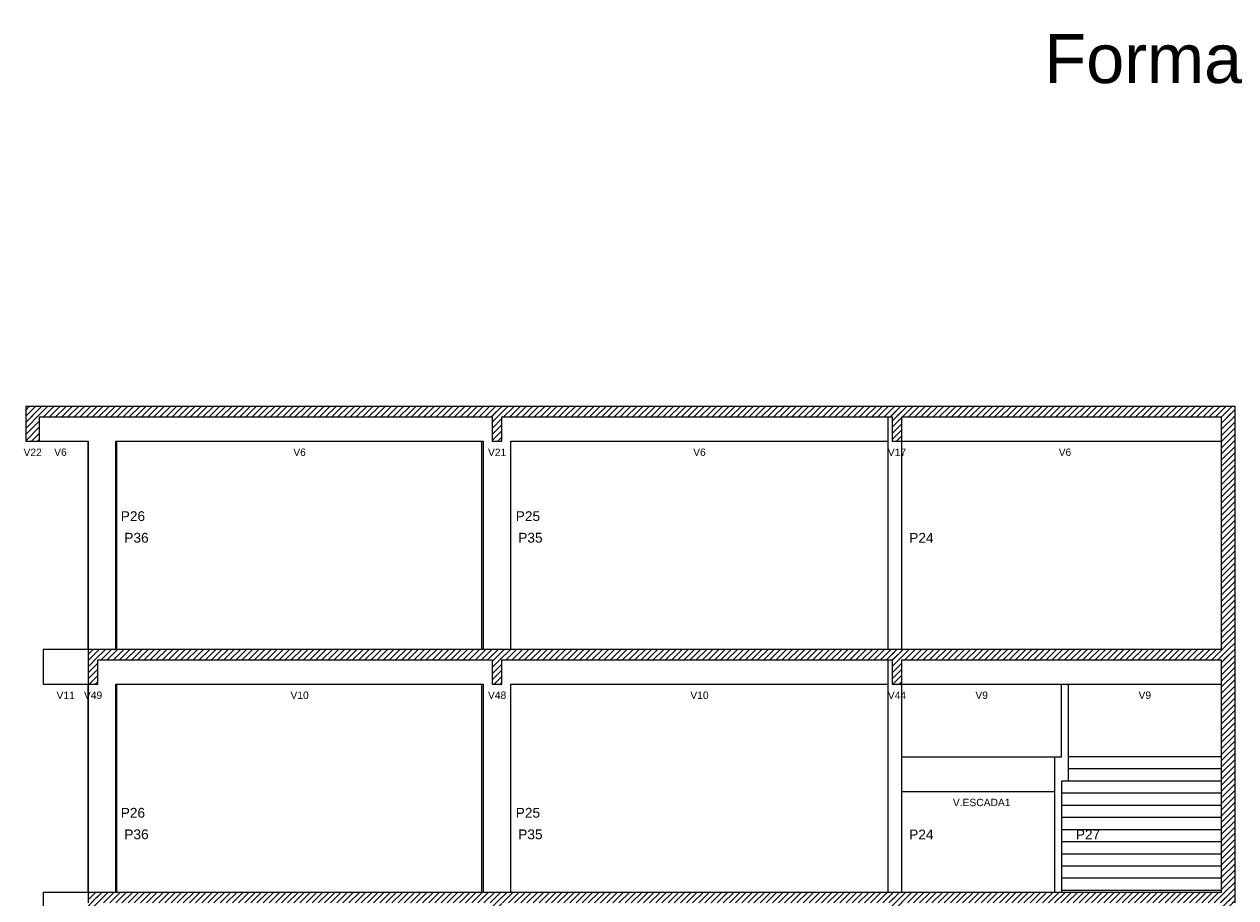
# Model space of a CAD drawing. Header units: millimetres. Extents: x 10 to 1250, y -62 to 528.
# Tile 155 of 256: x 75 to 92, y 211 to 223. Entities that reach past the tile are written whole.
import ezdxf

# ---------------------------------------------------------------- set-up
doc = ezdxf.new("R2010")
doc.units = ezdxf.units.MM
doc.header["$LTSCALE"] = 0.05
for name, color, linetype, lineweight in [('FO-Cotas', 5, 'Continuous', 5), ('FO-Níveis', 9, 'Continuous', 5), ('FO-Pilares pré-moldados', 3, 'Continuous', 20), ('FO-Seção das fundações', 9, 'Continuous', 5), ('FO-Títulos', 7, 'Continuous', 5)]:
    doc.layers.add(name, color=color, linetype=linetype, lineweight=lineweight)
doc.styles.add('Arial', font='arial.ttf')
pattern_1 = [(45, (-251.032, -44.80222), (-0.08838835, 0.08838835), [])]

# ---------------------------------------------------------------- blocks, each defined once
blk = doc.blocks.new('CCCCC')
at = {"layer": 'FO-Níveis', "linetype": 'Continuous'}
h = blk.add_hatch(dxfattribs=at)
h.set_pattern_fill('ANSI31', color=256, style=0)
h.set_pattern_definition(pattern_1)
h.paths.add_polyline_path([(-91.607, 37.6647), (-77.887, 37.6647), (-77.887, 37.9647), (-91.607, 37.9647), (-91.607, 37.6647)])
h = blk.add_hatch(dxfattribs=at)
h.set_pattern_fill('ANSI31', color=256, style=0)
h.set_pattern_definition(pattern_1)
h.paths.add_polyline_path([(-91.607, 36.9647), (-91.207, 36.9647), (-91.207, 37.9647), (-91.607, 37.9647), (-91.607, 36.9647)])
h = blk.add_hatch(dxfattribs=at)
h.set_pattern_fill('ANSI31', color=256, style=0)
h.set_pattern_definition(pattern_1)
h.paths.add_polyline_path([(-78.167, 37.6647), (-66.367, 37.6647), (-66.367, 37.9647), (-78.167, 37.9647), (-78.167, 37.6647)])
h = blk.add_hatch(dxfattribs=at)
h.set_pattern_fill('ANSI31', color=256, style=0)
h.set_pattern_definition(pattern_1)
h.paths.add_polyline_path([(-78.167, 36.9647), (-77.887, 36.9647), (-77.887, 37.9647), (-78.167, 37.9647), (-78.167, 36.9647)])
h = blk.add_hatch(dxfattribs=at)
h.set_pattern_fill('ANSI31', color=256, style=0)
h.set_pattern_definition(pattern_1)
h.paths.add_polyline_path([(-66.647, 37.6647), (-56.767, 37.6647), (-56.767, 37.9647), (-66.647, 37.9647), (-66.647, 37.6647)])
h = blk.add_hatch(dxfattribs=at)
h.set_pattern_fill('ANSI31', color=256, style=0)
h.set_pattern_definition(pattern_1)
h.paths.add_polyline_path([(-66.647, 36.9647), (-66.367, 36.9647), (-66.367, 37.9647), (-66.647, 37.9647), (-66.647, 36.9647)])
h = blk.add_hatch(dxfattribs=at)
h.set_pattern_fill('ANSI31', color=256, style=0)
h.set_pattern_definition(pattern_1)
h.paths.add_polyline_path([(-57.167, 30.9647), (-56.767, 30.9647), (-56.767, 37.9647), (-57.167, 37.9647), (-57.167, 30.9647)])
h = blk.add_hatch(dxfattribs=at)
h.set_pattern_fill('ANSI31', color=256, style=0)
h.set_pattern_definition(pattern_1)
h.paths.add_polyline_path([(-89.807, 30.6647), (-77.887, 30.6647), (-77.887, 30.9647), (-89.807, 30.9647), (-89.807, 30.6647)])
h = blk.add_hatch(dxfattribs=at)
h.set_pattern_fill('ANSI31', color=256, style=0)
h.set_pattern_definition(pattern_1)
h.paths.add_polyline_path([(-89.807, 29.9647), (-89.527, 29.9647), (-89.527, 30.9647), (-89.807, 30.9647), (-89.807, 29.9647)])
h = blk.add_hatch(dxfattribs=at)
h.set_pattern_fill('ANSI31', color=256, style=0)
h.set_pattern_definition(pattern_1)
h.paths.add_polyline_path([(-78.167, 30.6647), (-66.367, 30.6647), (-66.367, 30.9647), (-78.167, 30.9647), (-78.167, 30.6647)])
h = blk.add_hatch(dxfattribs=at)
h.set_pattern_fill('ANSI31', color=256, style=0)
h.set_pattern_definition(pattern_1)
h.paths.add_polyline_path([(-78.167, 29.9647), (-77.887, 29.9647), (-77.887, 30.9647), (-78.167, 30.9647), (-78.167, 29.9647)])
h = blk.add_hatch(dxfattribs=at)
h.set_pattern_fill('ANSI31', color=256, style=0)
h.set_pattern_definition(pattern_1)
h.paths.add_polyline_path([(-66.647, 30.6647), (-56.767, 30.6647), (-56.767, 30.9647), (-66.647, 30.9647), (-66.647, 30.6647)])
h = blk.add_hatch(dxfattribs=at)
h.set_pattern_fill('ANSI31', color=256, style=0)
h.set_pattern_definition(pattern_1)
h.paths.add_polyline_path([(-66.647, 29.9647), (-66.367, 29.9647), (-66.367, 30.9647), (-66.647, 30.9647), (-66.647, 29.9647)])
h = blk.add_hatch(dxfattribs=at)
h.set_pattern_fill('ANSI31', color=256, style=0)
h.set_pattern_definition(pattern_1)
h.paths.add_polyline_path([(-57.167, 27.8747), (-56.767, 27.8747), (-56.767, 30.9647), (-57.167, 30.9647), (-57.167, 27.8747)])
h = blk.add_hatch(dxfattribs=at)
h.set_pattern_fill('ANSI31', color=256, style=0)
h.set_pattern_definition(pattern_1)
h.paths.add_polyline_path([(-57.167, 23.9647), (-56.767, 23.9647), (-56.767, 27.8747), (-57.167, 27.8747), (-57.167, 23.9647)])
h = blk.add_hatch(dxfattribs=at)
h.set_pattern_fill('ANSI31', color=256, style=0)
h.set_pattern_definition(pattern_1)
h.paths.add_polyline_path([(-89.807, 23.6647), (-77.887, 23.6647), (-77.887, 23.9647), (-89.807, 23.9647), (-89.807, 23.6647)])
h = blk.add_hatch(dxfattribs=at)
h.set_pattern_fill('ANSI31', color=256, style=0)
h.set_pattern_definition(pattern_1)
h.paths.add_polyline_path([(-89.807, 22.9647), (-89.527, 22.9647), (-89.527, 23.9647), (-89.807, 23.9647), (-89.807, 22.9647)])
h = blk.add_hatch(dxfattribs=at)
h.set_pattern_fill('ANSI31', color=256, style=0)
h.set_pattern_definition(pattern_1)
h.paths.add_polyline_path([(-78.167, 23.6647), (-66.367, 23.6647), (-66.367, 23.9647), (-78.167, 23.9647), (-78.167, 23.6647)])
h = blk.add_hatch(dxfattribs=at)
h.set_pattern_fill('ANSI31', color=256, style=0)
h.set_pattern_definition(pattern_1)
h.paths.add_polyline_path([(-78.167, 22.9647), (-77.887, 22.9647), (-77.887, 23.9647), (-78.167, 23.9647), (-78.167, 22.9647)])
h = blk.add_hatch(dxfattribs=at)
h.set_pattern_fill('ANSI31', color=256, style=0)
h.set_pattern_definition(pattern_1)
h.paths.add_polyline_path([(-66.647, 23.6647), (-56.767, 23.6647), (-56.767, 23.9647), (-66.647, 23.9647), (-66.647, 23.6647)])
h = blk.add_hatch(dxfattribs=at)
h.set_pattern_fill('ANSI31', color=256, style=0)
h.set_pattern_definition(pattern_1)
h.paths.add_polyline_path([(-66.647, 22.9647), (-66.367, 22.9647), (-66.367, 23.9647), (-66.647, 23.9647), (-66.647, 22.9647)])
h = blk.add_hatch(dxfattribs=at)
h.set_pattern_fill('ANSI31', color=256, style=0)
h.set_pattern_definition(pattern_1)
h.paths.add_polyline_path([(-57.167, 20.8747), (-56.767, 20.8747), (-56.767, 23.9647), (-57.167, 23.9647), (-57.167, 20.8747)])
at = {"layer": 'FO-Cotas'}
for p, q in [((-66.767, 37.6647), (-66.767, 36.9647)), ((-91.207, 36.9647), (-89.8328, 36.9647)), ((-89.8328, 36.9647), (-89.8221, 36.9647)), ((-89.8221, 36.9647), (-89.8221, 30.9647)), ((-89.8221, 36.9647), (-89.807, 36.9647)), ((-89.807, 36.9647), (-89.807, 30.9647)), ((-89.007, 36.9647), (-88.9783, 36.9647)), ((-89.007, 30.9647), (-89.007, 36.9647)), ((-88.9783, 30.9647), (-88.9783, 36.9647)), ((-88.9783, 36.9647), (-78.474, 36.9647)), ((-78.474, 36.9647), (-78.474, 30.9647)), ((-78.474, 36.9647), (-78.4589, 36.9647)), ((-78.4589, 36.9647), (-78.427, 36.9647)), ((-78.427, 36.9647), (-78.427, 30.9647)), ((-77.627, 36.9647), (-72.2405, 36.9647)), ((-77.627, 30.9647), (-77.627, 36.9647)), ((-72.2405, 36.9647), (-72.223, 36.9647)), ((-72.223, 36.9647), (-72.2055, 36.9647)), ((-72.2055, 36.9647), (-71.327, 36.9647)), ((-71.327, 36.9647), (-71.187, 36.9647)), ((-71.187, 36.9647), (-71.047, 36.9647)), ((-71.047, 36.9647), (-66.767, 36.9647)), ((-66.767, 36.9647), (-66.767, 30.9647)), ((-66.367, 36.9647), (-61.767, 36.9647)), ((-66.367, 30.9647), (-66.367, 36.9647)), ((-61.767, 36.9647), (-57.167, 36.9647)), ((-91.107, 30.9647), (-91.107, 29.9647)), ((-89.8221, 30.9647), (-91.107, 30.9647)), ((-89.807, 30.9647), (-89.8221, 30.9647)), ((-66.767, 30.6647), (-66.767, 29.9647)), ((-91.107, 29.9647), (-89.8221, 29.9647)), ((-89.8221, 29.9647), (-89.8221, 27.8747)), ((-89.8221, 29.9647), (-89.807, 29.9647)), ((-89.807, 29.9647), (-89.807, 27.8747)), ((-89.007, 29.9647), (-88.9783, 29.9647)), ((-89.007, 27.8747), (-89.007, 29.9647)), ((-88.9783, 27.8747), (-88.9783, 29.9647)), ((-88.9783, 29.9647), (-78.474, 29.9647)), ((-78.474, 29.9647), (-78.474, 27.8747)), ((-78.474, 29.9647), (-78.4589, 29.9647)), ((-78.4589, 29.9647), (-78.427, 29.9647)), ((-78.427, 29.9647), (-78.427, 27.8747)), ((-77.627, 29.9647), (-72.2405, 29.9647)), ((-77.627, 27.8747), (-77.627, 29.9647)), ((-72.2405, 29.9647), (-72.223, 29.9647)), ((-72.223, 29.9647), (-72.2055, 29.9647)), ((-72.2055, 29.9647), (-71.327, 29.9647)), ((-71.327, 29.9647), (-71.187, 29.9647)), ((-71.187, 29.9647), (-71.047, 29.9647)), ((-71.047, 29.9647), (-66.767, 29.9647)), ((-66.767, 29.9647), (-66.767, 27.8747)), ((-66.367, 29.9647), (-61.967, 29.9647)), ((-66.367, 27.8747), (-66.367, 29.9647)), ((-61.967, 29.9647), (-61.907, 29.9647)), ((-61.907, 29.9647), (-61.767, 29.9647)), ((-61.767, 27.8747), (-61.767, 29.9647)), ((-61.767, 29.9647), (-61.627, 29.9647)), ((-61.627, 29.9647), (-61.567, 29.9647)), ((-61.567, 27.8747), (-61.567, 29.9647)), ((-61.567, 29.9647), (-57.167, 29.9647)), ((-89.8221, 27.8747), (-89.8221, 23.9647)), ((-89.807, 27.8747), (-89.807, 23.9647)), ((-89.007, 23.9647), (-89.007, 27.8747)), ((-88.9783, 23.9647), (-88.9783, 27.8747)), ((-78.474, 27.8747), (-78.474, 23.9647)), ((-78.427, 27.8747), (-78.427, 23.9647)), ((-77.627, 23.9647), (-77.627, 27.8747)), ((-66.767, 27.8747), (-66.767, 23.9647)), ((-66.367, 27.8747), (-61.967, 27.8747)), ((-66.367, 26.8747), (-66.367, 27.8747)), ((-61.967, 27.8747), (-61.967, 26.8747)), ((-61.967, 27.8747), (-61.907, 27.8747)), ((-61.907, 27.8747), (-61.767, 27.8747)), ((-57.167, 27.8747), (-61.567, 27.8747)), ((-61.567, 27.5247), (-61.567, 27.8747)), ((-57.167, 27.5247), (-61.567, 27.5247)), ((-61.567, 27.1747), (-61.567, 27.5247)), ((-61.767, 27.1747), (-61.767, 26.8747)), ((-61.627, 27.1747), (-61.767, 27.1747)), ((-61.567, 27.1747), (-61.627, 27.1747)), ((-57.167, 27.1747), (-61.567, 27.1747)), ((-66.367, 26.8747), (-61.967, 26.8747)), ((-66.367, 23.9647), (-66.367, 26.8747)), ((-61.967, 26.8747), (-61.967, 23.9647)), ((-61.767, 26.8747), (-61.767, 26.8247)), ((-61.767, 26.8247), (-61.767, 26.4747)), ((-61.567, 26.8247), (-61.767, 26.8247)), ((-57.167, 26.8247), (-61.567, 26.8247)), ((-61.767, 26.4747), (-61.767, 26.1247)), ((-61.567, 26.4747), (-61.767, 26.4747)), ((-57.167, 26.4747), (-61.567, 26.4747)), ((-61.767, 26.1247), (-61.767, 25.7747)), ((-61.567, 26.1247), (-61.767, 26.1247)), ((-57.167, 26.1247), (-61.567, 26.1247)), ((-61.767, 25.7747), (-61.767, 25.4247)), ((-61.567, 25.7747), (-61.767, 25.7747)), ((-57.167, 25.7747), (-61.567, 25.7747)), ((-61.767, 25.4247), (-61.767, 25.0747)), ((-61.567, 25.4247), (-61.767, 25.4247)), ((-57.167, 25.4247), (-61.567, 25.4247)), ((-61.767, 25.0747), (-61.767, 24.7247)), ((-61.567, 25.0747), (-61.767, 25.0747)), ((-57.167, 25.0747), (-61.567, 25.0747)), ((-61.767, 24.7247), (-61.767, 24.3747)), ((-61.567, 24.7247), (-61.767, 24.7247)), ((-57.167, 24.7247), (-61.567, 24.7247)), ((-61.767, 24.3747), (-61.767, 24.0247)), ((-61.567, 24.3747), (-61.767, 24.3747)), ((-57.167, 24.3747), (-61.567, 24.3747)), ((-91.107, 23.9647), (-91.107, 22.9647)), ((-89.8221, 23.9647), (-91.107, 23.9647)), ((-89.807, 23.9647), (-89.8221, 23.9647)), ((-61.767, 24.0247), (-61.767, 23.9647)), ((-61.567, 24.0247), (-61.767, 24.0247)), ((-57.167, 24.0247), (-61.567, 24.0247))]:
    blk.add_line(p, q, dxfattribs=at)
at = {"layer": 'FO-Títulos'}
for p, q in [((-91.607, 37.9647), (-91.607, 37.6647)), ((-91.4266, 37.9647), (-91.607, 37.9647)), ((-91.407, 37.9647), (-91.4266, 37.9647)), ((-91.207, 37.9647), (-91.407, 37.9647)), ((-89.8328, 37.9647), (-91.207, 37.9647)), ((-89.8221, 37.9647), (-89.8328, 37.9647)), ((-89.807, 37.9647), (-89.8221, 37.9647)), ((-89.7936, 37.9647), (-89.807, 37.9647)), ((-89.0383, 37.9647), (-89.7936, 37.9647)), ((-89.007, 37.9647), (-89.0383, 37.9647)), ((-88.9783, 37.9647), (-89.007, 37.9647)), ((-78.474, 37.9647), (-88.9783, 37.9647)), ((-78.4589, 37.9647), (-78.474, 37.9647)), ((-78.427, 37.9647), (-78.4589, 37.9647)), ((-78.4239, 37.9647), (-78.427, 37.9647)), ((-78.167, 37.9647), (-78.4239, 37.9647)), ((-78.027, 37.9647), (-78.167, 37.9647)), ((-77.887, 37.9647), (-78.027, 37.9647)), ((-77.6651, 37.9647), (-77.887, 37.9647)), ((-77.6302, 37.9647), (-77.6651, 37.9647)), ((-77.627, 37.9647), (-77.6302, 37.9647)), ((-72.2405, 37.9647), (-77.627, 37.9647)), ((-72.223, 37.9647), (-72.2405, 37.9647)), ((-72.2055, 37.9647), (-72.223, 37.9647)), ((-71.327, 37.9647), (-72.2055, 37.9647)), ((-71.187, 37.9647), (-71.327, 37.9647)), ((-71.047, 37.9647), (-71.187, 37.9647)), ((-66.767, 37.9647), (-71.047, 37.9647)), ((-66.647, 37.9647), (-66.767, 37.9647)), ((-66.507, 37.9647), (-66.647, 37.9647)), ((-66.367, 37.9647), (-66.507, 37.9647)), ((-61.767, 37.9647), (-66.367, 37.9647)), ((-57.167, 37.9647), (-61.767, 37.9647)), ((-56.967, 37.9647), (-57.167, 37.9647)), ((-56.767, 37.9647), (-56.967, 37.9647)), ((-56.767, 37.6647), (-56.767, 37.9647)), ((-91.607, 37.6647), (-91.607, 36.9647)), ((-91.207, 36.9647), (-91.207, 37.6647)), ((-91.207, 37.6647), (-89.8328, 37.6647)), ((-89.8328, 37.6647), (-89.8221, 37.6647)), ((-89.8221, 37.6647), (-89.807, 37.6647)), ((-89.807, 37.6647), (-89.7936, 37.6647)), ((-89.7936, 37.6647), (-89.0383, 37.6647)), ((-89.0383, 37.6647), (-89.007, 37.6647)), ((-89.007, 37.6647), (-88.9783, 37.6647)), ((-88.9783, 37.6647), (-78.474, 37.6647)), ((-78.474, 37.6647), (-78.4589, 37.6647)), ((-78.4589, 37.6647), (-78.427, 37.6647)), ((-78.427, 37.6647), (-78.4239, 37.6647)), ((-78.4239, 37.6647), (-78.167, 37.6647)), ((-78.167, 37.6647), (-78.167, 36.9647)), ((-77.887, 36.9647), (-77.887, 37.6647)), ((-77.887, 37.6647), (-77.6651, 37.6647)), ((-77.6651, 37.6647), (-77.6302, 37.6647)), ((-77.6302, 37.6647), (-77.627, 37.6647)), ((-77.627, 37.6647), (-72.2405, 37.6647)), ((-72.2405, 37.6647), (-72.223, 37.6647)), ((-72.223, 37.6647), (-72.2055, 37.6647)), ((-72.2055, 37.6647), (-71.327, 37.6647)), ((-71.327, 37.6647), (-71.187, 37.6647)), ((-71.187, 37.6647), (-71.047, 37.6647)), ((-71.047, 37.6647), (-66.767, 37.6647)), ((-66.767, 37.6647), (-66.647, 37.6647)), ((-66.647, 37.6647), (-66.647, 36.9647)), ((-66.367, 36.9647), (-66.367, 37.6647)), ((-66.367, 37.6647), (-61.767, 37.6647)), ((-61.767, 37.6647), (-57.167, 37.6647)), ((-57.167, 37.6647), (-57.167, 36.9647)), ((-56.767, 36.9647), (-56.767, 37.6647)), ((-91.607, 36.9647), (-91.4266, 36.9647)), ((-91.4266, 36.9647), (-91.407, 36.9647)), ((-91.407, 36.9647), (-91.207, 36.9647)), ((-78.167, 36.9647), (-78.027, 36.9647)), ((-78.027, 36.9647), (-77.887, 36.9647)), ((-66.647, 36.9647), (-66.507, 36.9647)), ((-66.507, 36.9647), (-66.367, 36.9647)), ((-57.167, 36.9647), (-57.167, 30.9647)), ((-56.767, 30.9647), (-56.767, 36.9647)), ((-89.807, 30.9647), (-89.807, 30.6647)), ((-89.7954, 30.9647), (-89.807, 30.9647)), ((-89.667, 30.9647), (-89.7954, 30.9647)), ((-89.527, 30.9647), (-89.667, 30.9647)), ((-89.0383, 30.9647), (-89.527, 30.9647)), ((-89.007, 30.9647), (-89.0383, 30.9647)), ((-88.9783, 30.9647), (-89.007, 30.9647)), ((-78.474, 30.9647), (-88.9783, 30.9647)), ((-78.4589, 30.9647), (-78.474, 30.9647)), ((-78.427, 30.9647), (-78.4589, 30.9647)), ((-78.4239, 30.9647), (-78.427, 30.9647)), ((-78.167, 30.9647), (-78.4239, 30.9647)), ((-78.027, 30.9647), (-78.167, 30.9647)), ((-77.887, 30.9647), (-78.027, 30.9647)), ((-77.6651, 30.9647), (-77.887, 30.9647)), ((-77.6302, 30.9647), (-77.6651, 30.9647)), ((-77.627, 30.9647), (-77.6302, 30.9647)), ((-72.2405, 30.9647), (-77.627, 30.9647)), ((-72.223, 30.9647), (-72.2405, 30.9647)), ((-72.2055, 30.9647), (-72.223, 30.9647)), ((-71.327, 30.9647), (-72.2055, 30.9647)), ((-71.187, 30.9647), (-71.327, 30.9647)), ((-71.047, 30.9647), (-71.187, 30.9647)), ((-66.767, 30.9647), (-71.047, 30.9647)), ((-66.647, 30.9647), (-66.767, 30.9647)), ((-66.507, 30.9647), (-66.647, 30.9647)), ((-66.367, 30.9647), (-66.507, 30.9647)), ((-61.967, 30.9647), (-66.367, 30.9647)), ((-61.907, 30.9647), (-61.967, 30.9647)), ((-61.767, 30.9647), (-61.907, 30.9647)), ((-61.627, 30.9647), (-61.767, 30.9647)), ((-61.567, 30.9647), (-61.627, 30.9647)), ((-57.167, 30.9647), (-61.567, 30.9647)), ((-56.767, 30.6647), (-56.767, 30.9647)), ((-89.807, 30.6647), (-89.807, 29.9647)), ((-89.527, 29.9647), (-89.527, 30.6647)), ((-89.527, 30.6647), (-89.0383, 30.6647)), ((-89.0383, 30.6647), (-89.007, 30.6647)), ((-89.007, 30.6647), (-88.9783, 30.6647)), ((-88.9783, 30.6647), (-78.474, 30.6647)), ((-78.474, 30.6647), (-78.4589, 30.6647)), ((-78.4589, 30.6647), (-78.427, 30.6647)), ((-78.427, 30.6647), (-78.4239, 30.6647)), ((-78.4239, 30.6647), (-78.167, 30.6647)), ((-78.167, 30.6647), (-78.167, 29.9647)), ((-77.887, 29.9647), (-77.887, 30.6647)), ((-77.887, 30.6647), (-77.6651, 30.6647)), ((-77.6651, 30.6647), (-77.6302, 30.6647)), ((-77.6302, 30.6647), (-77.627, 30.6647)), ((-77.627, 30.6647), (-72.2405, 30.6647)), ((-72.2405, 30.6647), (-72.223, 30.6647)), ((-72.223, 30.6647), (-72.2055, 30.6647)), ((-72.2055, 30.6647), (-71.327, 30.6647)), ((-71.327, 30.6647), (-71.187, 30.6647)), ((-71.187, 30.6647), (-71.047, 30.6647)), ((-71.047, 30.6647), (-66.767, 30.6647)), ((-66.767, 30.6647), (-66.647, 30.6647)), ((-66.647, 30.6647), (-66.647, 29.9647)), ((-66.367, 29.9647), (-66.367, 30.6647)), ((-66.367, 30.6647), (-61.967, 30.6647)), ((-61.967, 30.6647), (-61.907, 30.6647)), ((-61.907, 30.6647), (-61.767, 30.6647)), ((-61.767, 30.6647), (-61.627, 30.6647)), ((-61.627, 30.6647), (-61.567, 30.6647)), ((-61.567, 30.6647), (-57.167, 30.6647)), ((-57.167, 30.6647), (-57.167, 29.9647)), ((-56.767, 29.9647), (-56.767, 30.6647)), ((-89.807, 29.9647), (-89.7954, 29.9647)), ((-89.7954, 29.9647), (-89.667, 29.9647)), ((-89.667, 29.9647), (-89.527, 29.9647)), ((-78.167, 29.9647), (-78.027, 29.9647)), ((-78.027, 29.9647), (-77.887, 29.9647)), ((-66.647, 29.9647), (-66.507, 29.9647)), ((-66.507, 29.9647), (-66.367, 29.9647)), ((-57.167, 29.9647), (-57.167, 27.8747)), ((-56.767, 27.8747), (-56.767, 29.9647)), ((-57.167, 27.8747), (-57.167, 27.5247)), ((-56.767, 23.9647), (-56.767, 27.8747)), ((-57.167, 27.5247), (-57.167, 27.1747)), ((-57.167, 27.1747), (-57.167, 26.8747)), ((-57.167, 26.8747), (-57.167, 26.8247)), ((-57.167, 26.8247), (-57.167, 26.4747)), ((-57.167, 26.4747), (-57.167, 26.1247)), ((-57.167, 26.1247), (-57.167, 25.7747)), ((-57.167, 25.7747), (-57.167, 25.4247)), ((-57.167, 25.4247), (-57.167, 25.0747)), ((-57.167, 25.0747), (-57.167, 24.7247)), ((-57.167, 24.7247), (-57.167, 24.3747)), ((-57.167, 24.3747), (-57.167, 24.0247)), ((-89.807, 23.9647), (-89.807, 23.6647)), ((-89.7954, 23.9647), (-89.807, 23.9647)), ((-89.667, 23.9647), (-89.7954, 23.9647)), ((-89.527, 23.9647), (-89.667, 23.9647)), ((-89.0383, 23.9647), (-89.527, 23.9647)), ((-89.007, 23.9647), (-89.0383, 23.9647)), ((-88.9783, 23.9647), (-89.007, 23.9647)), ((-88.807, 23.9647), (-88.9783, 23.9647)), ((-78.474, 23.9647), (-88.807, 23.9647)), ((-78.4589, 23.9647), (-78.474, 23.9647)), ((-78.427, 23.9647), (-78.4589, 23.9647)), ((-78.4239, 23.9647), (-78.427, 23.9647)), ((-78.167, 23.9647), (-78.4239, 23.9647)), ((-78.027, 23.9647), (-78.167, 23.9647)), ((-77.887, 23.9647), (-78.027, 23.9647)), ((-77.6651, 23.9647), (-77.887, 23.9647)), ((-77.6302, 23.9647), (-77.6651, 23.9647)), ((-77.627, 23.9647), (-77.6302, 23.9647)), ((-72.2405, 23.9647), (-77.627, 23.9647)), ((-72.223, 23.9647), (-72.2405, 23.9647)), ((-72.2055, 23.9647), (-72.223, 23.9647)), ((-71.327, 23.9647), (-72.2055, 23.9647)), ((-71.187, 23.9647), (-71.327, 23.9647)), ((-71.047, 23.9647), (-71.187, 23.9647)), ((-66.767, 23.9647), (-71.047, 23.9647)), ((-66.647, 23.9647), (-66.767, 23.9647)), ((-66.507, 23.9647), (-66.647, 23.9647)), ((-66.367, 23.9647), (-66.507, 23.9647)), ((-61.967, 23.9647), (-66.367, 23.9647)), ((-61.907, 23.9647), (-61.967, 23.9647)), ((-61.767, 23.9647), (-61.907, 23.9647)), ((-61.627, 23.9647), (-61.767, 23.9647)), ((-61.567, 23.9647), (-61.627, 23.9647)), ((-57.167, 23.9647), (-61.567, 23.9647)), ((-57.167, 24.0247), (-57.167, 23.9647)), ((-56.767, 23.6647), (-56.767, 23.9647))]:
    blk.add_line(p, q, dxfattribs=at)
at = {"layer": 'FO-Pilares pré-moldados', "char_height": 0.2824, "attachment_point": 7, "line_spacing_factor": 0.798, "style": 'Arial'}
for s, insert in [('P26', (-88.8706, 34.6624)), ('P25', (-77.4906, 34.6624)), ('P36', (-88.7665, 34.0411)), ('P35', (-77.4184, 34.0411)), ('P24', (-66.1552, 34.0411)), ('P26', (-88.8706, 26.1174)), ('P25', (-77.4906, 26.1174)), ('P36', (-88.7665, 25.4961)), ('P35', (-77.4184, 25.4961)), ('P24', (-66.1552, 25.4961)), ('P27', (-61.3552, 25.4961))]:
    blk.add_mtext(s, dxfattribs=dict(at, insert=insert))
at = {"layer": 'FO-Seção das fundações', "char_height": 0.2118, "attachment_point": 8, "line_spacing_factor": 0.798, "style": 'Arial'}
for s, insert in [('V22', (-91.407, 36.5411)), ('V6', (-90.607, 36.5411)), ('V6', (-83.717, 36.5411)), ('V21', (-78.027, 36.5411)), ('V6', (-72.197, 36.5411)), ('V17', (-66.507, 36.5411)), ('V6', (-61.667, 36.5411)), ('V11', (-90.457, 29.5411)), ('V49', (-89.667, 29.5411)), ('V10', (-83.717, 29.5411)), ('V48', (-78.027, 29.5411)), ('V10', (-72.197, 29.5411)), ('V44', (-66.507, 29.5411)), ('V9', (-64.067, 29.5411)), ('V9', (-59.367, 29.5411)), ('V.ESCADA1', (-64.067, 26.4511))]:
    blk.add_mtext(s, dxfattribs=dict(at, insert=insert))

msp = doc.modelspace()

# ---------------------------------------------------------------- block references
at = {"xscale": 0.5, "yscale": 0.5, "zscale": 0.5}
msp.add_blockref('CCCCC', (120.4385, 198.8582), dxfattribs=at)

# ---------------------------------------------------------------- texts
at = {"layer": 'FO-Títulos', "linetype": 'Continuous', "insert": (102.3628, 222.2872), "char_height": 0.706, "width": 37.226741, "attachment_point": 9, "line_spacing_factor": 0.798, "style": 'Arial'}
msp.add_mtext('Forma do1%%D PAV. (Nível 9.00)', dxfattribs=at)

doc.saveas('drawing.dxf')
